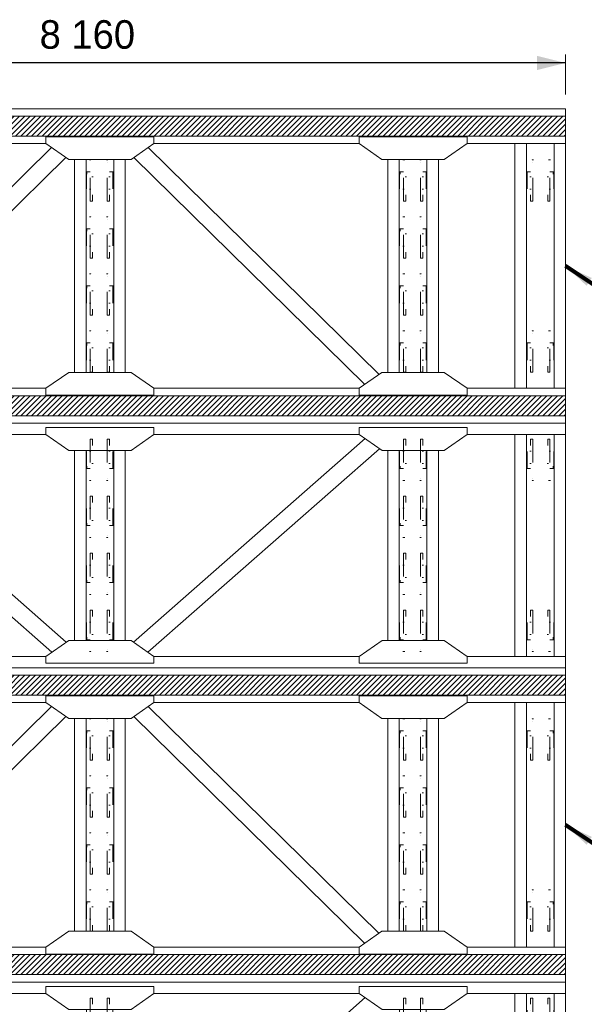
# Model space of a CAD drawing. Header units: millimetres. Extents: x -91343 to -63338, y -767328 to -747548.
# Tile 40 of 42: x -66956 to -65308, y -751967 to -749093. Entities that reach past the tile are written whole.
import ezdxf
from ezdxf.enums import TextEntityAlignment as Align

# ---------------------------------------------------------------- set-up
doc = ezdxf.new("R2010")
doc.units = ezdxf.units.MM
doc.header["$MEASUREMENT"] = 0
doc.linetypes.add('DGN Style 6', pattern=[753.433768, 0.396127, -158.450845, 277.288979, -158.450845, 0.396127, -158.450845])
doc.styles.add('Style-ENGINEERING', font='ENGINEERING.shx')
doc.styles.add('Style-ENGINEERING_0', font='ENGINEERING.shx')
doc.dimstyles.new('MetricMM', dxfattribs={"dimtxt": 3, "dimasz": 3, "dimexe": 1.5, "dimexo": 1.5, "dimgap": 1.5, "dimtad": 1, "dimdec": 0, "dimzin": 7, "dimtxsty": 'Style-ENGINEERING_0', "dimcen": 0.09, "dimclrd": 1, "dimclre": 1, "dimclrt": 7, "dimadec": 0, "dimazin": 3, "dimtfac": 1, "dimtdec": 0, "dimtofl": 0, "dimtmove": 0, "dimatfit": 3, "dimfxl": 1, "dimtzin": 7, "dimlwd": -1, "dimlwe": 0, "dimarcsym": 0})
pattern_1 = [(45, (-3888.397, 1457.552), (23.33452, -23.33452), [])]
pattern_2 = [(45, (-3888.397, -992.448), (23.33452, -23.33452), [])]

# ---------------------------------------------------------------- blocks, each defined once
blk = doc.blocks.new('*U809')
at = {"color": 7, "linetype": 'DGN Style 6', "lineweight": 0, "flags": 128}
for points in [[(-76.2, 118.5), (76.2, 118.5), (76.2, 113.5), (-76.2, 113.5), (-76.2, 118.5)], [(-181.2, 65), (181.2, 65), (181.2, 85), (-181.2, 85), (-181.2, 65)], [(-181.2, -85), (181.2, -85), (181.2, -65), (-181.2, -65), (-181.2, -85)], [(-76.2, -113.5), (76.2, -113.5), (76.2, -118.5), (-76.2, -118.5), (-76.2, -113.5)]]:
    blk.add_lwpolyline(points, close=True, dxfattribs=at)
for points in [[(76.2, 85), (76.2, 113.5), (-76.2, 113.5), (-76.2, 85)], [(-159, 65), (-159, -65)], [(159, -65), (159, 65)], [(76.2, -85), (76.2, -113.5), (-76.2, -113.5), (-76.2, -85)]]:
    blk.add_lwpolyline(points, dxfattribs=at)
blk = doc.blocks.new('*U810')
at = {"color": 7, "linetype": 'DGN Style 6', "lineweight": 0, "flags": 128}
for points in [[(-76.2, 118.5), (76.2, 118.5), (76.2, 113.5), (-76.2, 113.5), (-76.2, 118.5)], [(-181.2, 65), (181.2, 65), (181.2, 85), (-181.2, 85), (-181.2, 65)], [(-181.2, -85), (181.2, -85), (181.2, -65), (-181.2, -65), (-181.2, -85)], [(-76.2, -113.5), (76.2, -113.5), (76.2, -118.5), (-76.2, -118.5), (-76.2, -113.5)]]:
    blk.add_lwpolyline(points, close=True, dxfattribs=at)
for points in [[(76.2, 85), (76.2, 113.5), (-76.2, 113.5), (-76.2, 85)], [(-159, 65), (-159, -65)], [(159, -65), (159, 65)], [(76.2, -85), (76.2, -113.5), (-76.2, -113.5), (-76.2, -85)]]:
    blk.add_lwpolyline(points, dxfattribs=at)
blk = doc.blocks.new('*U811')
at = {"color": 7, "linetype": 'DGN Style 6', "lineweight": 0, "extrusion": (0, 0, -1), "flags": 128}
for points in [[(76.2, 118.5), (-76.2, 118.5), (-76.2, 113.5), (76.2, 113.5), (76.2, 118.5)], [(181.2, 65), (-181.2, 65), (-181.2, 85), (181.2, 85), (181.2, 65)], [(181.2, -85), (-181.2, -85), (-181.2, -65), (181.2, -65), (181.2, -85)], [(76.2, -113.5), (-76.2, -113.5), (-76.2, -118.5), (76.2, -118.5), (76.2, -113.5)]]:
    blk.add_lwpolyline(points, close=True, dxfattribs=at)
for points in [[(-76.2, 85), (-76.2, 113.5), (76.2, 113.5), (76.2, 85)], [(159, 65), (159, -65)], [(-159, -65), (-159, 65)], [(-76.2, -85), (-76.2, -113.5), (76.2, -113.5), (76.2, -85)]]:
    blk.add_lwpolyline(points, dxfattribs=at)
blk = doc.blocks.new('*U812')
at = {"color": 7, "linetype": 'DGN Style 6', "lineweight": 0, "extrusion": (0, 0, -1), "flags": 128}
for points in [[(76.2, 118.5), (-76.2, 118.5), (-76.2, 113.5), (76.2, 113.5), (76.2, 118.5)], [(181.2, 65), (-181.2, 65), (-181.2, 85), (181.2, 85), (181.2, 65)], [(181.2, -85), (-181.2, -85), (-181.2, -65), (181.2, -65), (181.2, -85)], [(76.2, -113.5), (-76.2, -113.5), (-76.2, -118.5), (76.2, -118.5), (76.2, -113.5)]]:
    blk.add_lwpolyline(points, close=True, dxfattribs=at)
for points in [[(-76.2, 85), (-76.2, 113.5), (76.2, 113.5), (76.2, 85)], [(159, 65), (159, -65)], [(-159, -65), (-159, 65)], [(-76.2, -85), (-76.2, -113.5), (76.2, -113.5), (76.2, -85)]]:
    blk.add_lwpolyline(points, dxfattribs=at)
blk = doc.blocks.new('*U813')
at = {"color": 7, "linetype": 'DGN Style 6', "lineweight": 0, "extrusion": (0, 0, -1), "flags": 128}
for points in [[(76.2, 118.5), (-76.2, 118.5), (-76.2, 113.5), (76.2, 113.5), (76.2, 118.5)], [(181.2, 65), (-181.2, 65), (-181.2, 85), (181.2, 85), (181.2, 65)], [(181.2, -85), (-181.2, -85), (-181.2, -65), (181.2, -65), (181.2, -85)], [(76.2, -113.5), (-76.2, -113.5), (-76.2, -118.5), (76.2, -118.5), (76.2, -113.5)]]:
    blk.add_lwpolyline(points, close=True, dxfattribs=at)
for points in [[(-76.2, 85), (-76.2, 113.5), (76.2, 113.5), (76.2, 85)], [(159, 65), (159, -65)], [(-159, -65), (-159, 65)], [(-76.2, -85), (-76.2, -113.5), (76.2, -113.5), (76.2, -85)]]:
    blk.add_lwpolyline(points, dxfattribs=at)
blk = doc.blocks.new('*U814')
at = {"color": 7, "linetype": 'DGN Style 6', "lineweight": 0, "extrusion": (0, 0, -1), "flags": 128}
for points in [[(76.2, 118.5), (-76.2, 118.5), (-76.2, 113.5), (76.2, 113.5), (76.2, 118.5)], [(181.2, 65), (-181.2, 65), (-181.2, 85), (181.2, 85), (181.2, 65)], [(181.2, -85), (-181.2, -85), (-181.2, -65), (181.2, -65), (181.2, -85)], [(76.2, -113.5), (-76.2, -113.5), (-76.2, -118.5), (76.2, -118.5), (76.2, -113.5)]]:
    blk.add_lwpolyline(points, close=True, dxfattribs=at)
for points in [[(-76.2, 85), (-76.2, 113.5), (76.2, 113.5), (76.2, 85)], [(159, 65), (159, -65)], [(-159, -65), (-159, 65)], [(-76.2, -85), (-76.2, -113.5), (76.2, -113.5), (76.2, -85)]]:
    blk.add_lwpolyline(points, dxfattribs=at)
blk = doc.blocks.new('*U815')
at = {"color": 7, "linetype": 'DGN Style 6', "lineweight": 0, "extrusion": (0, 0, -1), "flags": 128}
for points in [[(76.2, 118.5), (-76.2, 118.5), (-76.2, 113.5), (76.2, 113.5), (76.2, 118.5)], [(181.2, 65), (-181.2, 65), (-181.2, 85), (181.2, 85), (181.2, 65)], [(181.2, -85), (-181.2, -85), (-181.2, -65), (181.2, -65), (181.2, -85)], [(76.2, -113.5), (-76.2, -113.5), (-76.2, -118.5), (76.2, -118.5), (76.2, -113.5)]]:
    blk.add_lwpolyline(points, close=True, dxfattribs=at)
for points in [[(-76.2, 85), (-76.2, 113.5), (76.2, 113.5), (76.2, 85)], [(159, 65), (159, -65)], [(-159, -65), (-159, 65)], [(-76.2, -85), (-76.2, -113.5), (76.2, -113.5), (76.2, -85)]]:
    blk.add_lwpolyline(points, dxfattribs=at)
blk = doc.blocks.new('*U816')
at = {"color": 7, "linetype": 'DGN Style 6', "lineweight": 0, "extrusion": (0, 0, -1), "flags": 128}
for points in [[(76.2, 118.5), (-76.2, 118.5), (-76.2, 113.5), (76.2, 113.5), (76.2, 118.5)], [(181.2, 65), (-181.2, 65), (-181.2, 85), (181.2, 85), (181.2, 65)], [(181.2, -85), (-181.2, -85), (-181.2, -65), (181.2, -65), (181.2, -85)], [(76.2, -113.5), (-76.2, -113.5), (-76.2, -118.5), (76.2, -118.5), (76.2, -113.5)]]:
    blk.add_lwpolyline(points, close=True, dxfattribs=at)
for points in [[(-76.2, 85), (-76.2, 113.5), (76.2, 113.5), (76.2, 85)], [(159, 65), (159, -65)], [(-159, -65), (-159, 65)], [(-76.2, -85), (-76.2, -113.5), (76.2, -113.5), (76.2, -85)]]:
    blk.add_lwpolyline(points, dxfattribs=at)
blk = doc.blocks.new('*U817')
at = {"color": 7, "linetype": 'DGN Style 6', "lineweight": 0, "extrusion": (0, 0, -1), "flags": 128}
for points in [[(76.2, 118.5), (-76.2, 118.5), (-76.2, 113.5), (76.2, 113.5), (76.2, 118.5)], [(181.2, 65), (-181.2, 65), (-181.2, 85), (181.2, 85), (181.2, 65)], [(181.2, -85), (-181.2, -85), (-181.2, -65), (181.2, -65), (181.2, -85)], [(76.2, -113.5), (-76.2, -113.5), (-76.2, -118.5), (76.2, -118.5), (76.2, -113.5)]]:
    blk.add_lwpolyline(points, close=True, dxfattribs=at)
for points in [[(-76.2, 85), (-76.2, 113.5), (76.2, 113.5), (76.2, 85)], [(159, 65), (159, -65)], [(-159, -65), (-159, 65)], [(-76.2, -85), (-76.2, -113.5), (76.2, -113.5), (76.2, -85)]]:
    blk.add_lwpolyline(points, dxfattribs=at)
blk = doc.blocks.new('*U818')
at = {"color": 7, "linetype": 'DGN Style 6', "lineweight": 0, "extrusion": (0, 0, -1), "flags": 128}
for points in [[(76.2, 118.5), (-76.2, 118.5), (-76.2, 113.5), (76.2, 113.5), (76.2, 118.5)], [(181.2, 65), (-181.2, 65), (-181.2, 85), (181.2, 85), (181.2, 65)], [(181.2, -85), (-181.2, -85), (-181.2, -65), (181.2, -65), (181.2, -85)], [(76.2, -113.5), (-76.2, -113.5), (-76.2, -118.5), (76.2, -118.5), (76.2, -113.5)]]:
    blk.add_lwpolyline(points, close=True, dxfattribs=at)
for points in [[(-76.2, 85), (-76.2, 113.5), (76.2, 113.5), (76.2, 85)], [(159, 65), (159, -65)], [(-159, -65), (-159, 65)], [(-76.2, -85), (-76.2, -113.5), (76.2, -113.5), (76.2, -85)]]:
    blk.add_lwpolyline(points, dxfattribs=at)
blk = doc.blocks.new('*U808')
at = {"color": 7, "linetype": 'Continuous', "lineweight": 0}
for p, q in [((-4080, 1072.6), (4080, 1072.6)), ((4080, -1072.6), (4080, 1072.6)), ((-472.5, 972.6), (-2271.8, 972.6)), ((472.5, 972.6), (2271.8, 972.6)), ((3216.8, 972.6), (4080, 972.6)), ((3637, -972.6), (3637, 972.6)), ((3737, -972.6), (3737, 972.6)), ((3980, -972.6), (3980, 972.6)), ((-294.3, -847.9), (-2323.4, 936.4)), ((294.3, -847.9), (2323.4, 936.4)), ((-420.8, -936.5), (-2449.9, 847.8)), ((-221.5, -832.6), (-221.5, 832.6)), ((-121.5, -832.6), (-121.5, 832.6)), ((121.5, -832.6), (121.5, 832.6)), ((221.5, -832.6), (221.5, 832.6)), ((420.8, -936.5), (2449.9, 847.8)), ((2522.8, -832.6), (2522.8, 832.6)), ((2622.8, -832.6), (2622.8, 832.6)), ((2865.8, -832.6), (2865.8, 832.6)), ((2965.8, -832.6), (2965.8, 832.6)), ((-472.5, -972.6), (-2271.8, -972.6)), ((472.5, -972.6), (2271.8, -972.6)), ((4080, -972.6), (3216.8, -972.6)), ((4080, -1072.6), (-4080, -1072.6))]:
    blk.add_line(p, q, dxfattribs=at)
at = {"color": 7, "linetype": 'Continuous', "lineweight": 0, "flags": 128}
for points in [[(472.5, 1032.6), (-472.5, 1032.6), (-472.5, 972.6), (-272.5, 832.6), (272.5, 832.6), (472.5, 972.6), (472.5, 1032.6)], [(3216.8, 1032.6), (2271.8, 1032.6), (2271.8, 972.6), (2471.8, 832.6), (3016.8, 832.6), (3216.8, 972.6), (3216.8, 1032.6)], [(472.5, -1032.6), (-472.5, -1032.6), (-472.5, -972.6), (-272.5, -832.6), (272.5, -832.6), (472.5, -972.6), (472.5, -1032.6)], [(3216.8, -1032.6), (2271.8, -1032.6), (2271.8, -972.6), (2471.8, -832.6), (3016.8, -832.6), (3216.8, -972.6), (3216.8, -1032.6)]]:
    blk.add_lwpolyline(points, close=True, dxfattribs=at)
at = {"color": 7, "linetype": 'DGN Style 6', "lineweight": 0, "extrusion": (0, 0, -1), "rotation": 89.99999999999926}
for name, p in [('*U818', (0, 750)), ('*U814', (-2744.2, 750)), ('*U817', (0, 250)), ('*U813', (-2744.2, 250)), ('*U816', (0, -250)), ('*U812', (-2744.2, -250)), ('*U815', (0, -750)), ('*U811', (-2744.2, -750))]:
    blk.add_blockref(name, p, dxfattribs=at)
at = {"color": 7, "linetype": 'DGN Style 6', "lineweight": 0, "rotation": 89.99999999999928}
for name, p in [('*U810', (3858.5, 750)), ('*U809', (3858.5, -750))]:
    blk.add_blockref(name, p, dxfattribs=at)
blk = doc.blocks.new('*U832')
at = {"color": 7, "linetype": 'DGN Style 6', "lineweight": 0, "extrusion": (0, 0, -1), "flags": 128}
for points in [[(76.2, 118.5), (-76.2, 118.5), (-76.2, 113.5), (76.2, 113.5), (76.2, 118.5)], [(181.2, 65), (-181.2, 65), (-181.2, 85), (181.2, 85), (181.2, 65)], [(181.2, -85), (-181.2, -85), (-181.2, -65), (181.2, -65), (181.2, -85)], [(76.2, -113.5), (-76.2, -113.5), (-76.2, -118.5), (76.2, -118.5), (76.2, -113.5)]]:
    blk.add_lwpolyline(points, close=True, dxfattribs=at)
for points in [[(-76.2, 85), (-76.2, 113.5), (76.2, 113.5), (76.2, 85)], [(159, 65), (159, -65)], [(-159, -65), (-159, 65)], [(-76.2, -85), (-76.2, -113.5), (76.2, -113.5), (76.2, -85)]]:
    blk.add_lwpolyline(points, dxfattribs=at)
blk = doc.blocks.new('*U833')
at = {"color": 7, "linetype": 'DGN Style 6', "lineweight": 0, "extrusion": (0, 0, -1), "flags": 128}
for points in [[(76.2, 118.5), (-76.2, 118.5), (-76.2, 113.5), (76.2, 113.5), (76.2, 118.5)], [(181.2, 65), (-181.2, 65), (-181.2, 85), (181.2, 85), (181.2, 65)], [(181.2, -85), (-181.2, -85), (-181.2, -65), (181.2, -65), (181.2, -85)], [(76.2, -113.5), (-76.2, -113.5), (-76.2, -118.5), (76.2, -118.5), (76.2, -113.5)]]:
    blk.add_lwpolyline(points, close=True, dxfattribs=at)
for points in [[(-76.2, 85), (-76.2, 113.5), (76.2, 113.5), (76.2, 85)], [(159, 65), (159, -65)], [(-159, -65), (-159, 65)], [(-76.2, -85), (-76.2, -113.5), (76.2, -113.5), (76.2, -85)]]:
    blk.add_lwpolyline(points, dxfattribs=at)
blk = doc.blocks.new('*U834')
at = {"color": 7, "linetype": 'DGN Style 6', "lineweight": 0, "flags": 128}
for points in [[(-76.2, 118.5), (76.2, 118.5), (76.2, 113.5), (-76.2, 113.5), (-76.2, 118.5)], [(-181.2, 65), (181.2, 65), (181.2, 85), (-181.2, 85), (-181.2, 65)], [(-181.2, -85), (181.2, -85), (181.2, -65), (-181.2, -65), (-181.2, -85)], [(-76.2, -113.5), (76.2, -113.5), (76.2, -118.5), (-76.2, -118.5), (-76.2, -113.5)]]:
    blk.add_lwpolyline(points, close=True, dxfattribs=at)
for points in [[(76.2, 85), (76.2, 113.5), (-76.2, 113.5), (-76.2, 85)], [(-159, 65), (-159, -65)], [(159, -65), (159, 65)], [(76.2, -85), (76.2, -113.5), (-76.2, -113.5), (-76.2, -85)]]:
    blk.add_lwpolyline(points, dxfattribs=at)
blk = doc.blocks.new('*U835')
at = {"color": 7, "linetype": 'DGN Style 6', "lineweight": 0, "flags": 128}
for points in [[(-76.2, 118.5), (76.2, 118.5), (76.2, 113.5), (-76.2, 113.5), (-76.2, 118.5)], [(-181.2, 65), (181.2, 65), (181.2, 85), (-181.2, 85), (-181.2, 65)], [(-181.2, -85), (181.2, -85), (181.2, -65), (-181.2, -65), (-181.2, -85)], [(-76.2, -113.5), (76.2, -113.5), (76.2, -118.5), (-76.2, -118.5), (-76.2, -113.5)]]:
    blk.add_lwpolyline(points, close=True, dxfattribs=at)
for points in [[(76.2, 85), (76.2, 113.5), (-76.2, 113.5), (-76.2, 85)], [(-159, 65), (-159, -65)], [(159, -65), (159, 65)], [(76.2, -85), (76.2, -113.5), (-76.2, -113.5), (-76.2, -85)]]:
    blk.add_lwpolyline(points, dxfattribs=at)
blk = doc.blocks.new('*U836')
at = {"color": 7, "linetype": 'DGN Style 6', "lineweight": 0, "flags": 128}
for points in [[(-76.2, 118.5), (76.2, 118.5), (76.2, 113.5), (-76.2, 113.5), (-76.2, 118.5)], [(-181.2, 65), (181.2, 65), (181.2, 85), (-181.2, 85), (-181.2, 65)], [(-181.2, -85), (181.2, -85), (181.2, -65), (-181.2, -65), (-181.2, -85)], [(-76.2, -113.5), (76.2, -113.5), (76.2, -118.5), (-76.2, -118.5), (-76.2, -113.5)]]:
    blk.add_lwpolyline(points, close=True, dxfattribs=at)
for points in [[(76.2, 85), (76.2, 113.5), (-76.2, 113.5), (-76.2, 85)], [(-159, 65), (-159, -65)], [(159, -65), (159, 65)], [(76.2, -85), (76.2, -113.5), (-76.2, -113.5), (-76.2, -85)]]:
    blk.add_lwpolyline(points, dxfattribs=at)
blk = doc.blocks.new('*U837')
at = {"color": 7, "linetype": 'DGN Style 6', "lineweight": 0, "flags": 128}
for points in [[(-76.2, 118.5), (76.2, 118.5), (76.2, 113.5), (-76.2, 113.5), (-76.2, 118.5)], [(-181.2, 65), (181.2, 65), (181.2, 85), (-181.2, 85), (-181.2, 65)], [(-181.2, -85), (181.2, -85), (181.2, -65), (-181.2, -65), (-181.2, -85)], [(-76.2, -113.5), (76.2, -113.5), (76.2, -118.5), (-76.2, -118.5), (-76.2, -113.5)]]:
    blk.add_lwpolyline(points, close=True, dxfattribs=at)
for points in [[(76.2, 85), (76.2, 113.5), (-76.2, 113.5), (-76.2, 85)], [(-159, 65), (-159, -65)], [(159, -65), (159, 65)], [(76.2, -85), (76.2, -113.5), (-76.2, -113.5), (-76.2, -85)]]:
    blk.add_lwpolyline(points, dxfattribs=at)
blk = doc.blocks.new('*U838')
at = {"color": 7, "linetype": 'DGN Style 6', "lineweight": 0, "flags": 128}
for points in [[(-76.2, 118.5), (76.2, 118.5), (76.2, 113.5), (-76.2, 113.5), (-76.2, 118.5)], [(-181.2, 65), (181.2, 65), (181.2, 85), (-181.2, 85), (-181.2, 65)], [(-181.2, -85), (181.2, -85), (181.2, -65), (-181.2, -65), (-181.2, -85)], [(-76.2, -113.5), (76.2, -113.5), (76.2, -118.5), (-76.2, -118.5), (-76.2, -113.5)]]:
    blk.add_lwpolyline(points, close=True, dxfattribs=at)
for points in [[(76.2, 85), (76.2, 113.5), (-76.2, 113.5), (-76.2, 85)], [(-159, 65), (-159, -65)], [(159, -65), (159, 65)], [(76.2, -85), (76.2, -113.5), (-76.2, -113.5), (-76.2, -85)]]:
    blk.add_lwpolyline(points, dxfattribs=at)
blk = doc.blocks.new('*U839')
at = {"color": 7, "linetype": 'DGN Style 6', "lineweight": 0, "flags": 128}
for points in [[(-76.2, 118.5), (76.2, 118.5), (76.2, 113.5), (-76.2, 113.5), (-76.2, 118.5)], [(-181.2, 65), (181.2, 65), (181.2, 85), (-181.2, 85), (-181.2, 65)], [(-181.2, -85), (181.2, -85), (181.2, -65), (-181.2, -65), (-181.2, -85)], [(-76.2, -113.5), (76.2, -113.5), (76.2, -118.5), (-76.2, -118.5), (-76.2, -113.5)]]:
    blk.add_lwpolyline(points, close=True, dxfattribs=at)
for points in [[(76.2, 85), (76.2, 113.5), (-76.2, 113.5), (-76.2, 85)], [(-159, 65), (-159, -65)], [(159, -65), (159, 65)], [(76.2, -85), (76.2, -113.5), (-76.2, -113.5), (-76.2, -85)]]:
    blk.add_lwpolyline(points, dxfattribs=at)
blk = doc.blocks.new('*U840')
at = {"color": 7, "linetype": 'DGN Style 6', "lineweight": 0, "flags": 128}
for points in [[(-76.2, 118.5), (76.2, 118.5), (76.2, 113.5), (-76.2, 113.5), (-76.2, 118.5)], [(-181.2, 65), (181.2, 65), (181.2, 85), (-181.2, 85), (-181.2, 65)], [(-181.2, -85), (181.2, -85), (181.2, -65), (-181.2, -65), (-181.2, -85)], [(-76.2, -113.5), (76.2, -113.5), (76.2, -118.5), (-76.2, -118.5), (-76.2, -113.5)]]:
    blk.add_lwpolyline(points, close=True, dxfattribs=at)
for points in [[(76.2, 85), (76.2, 113.5), (-76.2, 113.5), (-76.2, 85)], [(-159, 65), (-159, -65)], [(159, -65), (159, 65)], [(76.2, -85), (76.2, -113.5), (-76.2, -113.5), (-76.2, -85)]]:
    blk.add_lwpolyline(points, dxfattribs=at)
blk = doc.blocks.new('*U841')
at = {"color": 7, "linetype": 'DGN Style 6', "lineweight": 0, "flags": 128}
for points in [[(-76.2, 118.5), (76.2, 118.5), (76.2, 113.5), (-76.2, 113.5), (-76.2, 118.5)], [(-181.2, 65), (181.2, 65), (181.2, 85), (-181.2, 85), (-181.2, 65)], [(-181.2, -85), (181.2, -85), (181.2, -65), (-181.2, -65), (-181.2, -85)], [(-76.2, -113.5), (76.2, -113.5), (76.2, -118.5), (-76.2, -118.5), (-76.2, -113.5)]]:
    blk.add_lwpolyline(points, close=True, dxfattribs=at)
for points in [[(76.2, 85), (76.2, 113.5), (-76.2, 113.5), (-76.2, 85)], [(-159, 65), (-159, -65)], [(159, -65), (159, 65)], [(76.2, -85), (76.2, -113.5), (-76.2, -113.5), (-76.2, -85)]]:
    blk.add_lwpolyline(points, dxfattribs=at)
blk = doc.blocks.new('*U825')
at = {"linetype": 'DGN Style 6', "lineweight": 0}
h = blk.add_hatch(dxfattribs=at)
h.set_pattern_fill('HATCH', color=5, style=0, pattern_type=2)
h.set_pattern_definition(pattern_1)
h.paths.add_polyline_path([(-4080, 1312.5), (4080, 1312.5), (4080, 1137.5), (-4080, 1137.5)])
h = blk.add_hatch(dxfattribs=at)
h.set_pattern_fill('HATCH', color=5, style=0, pattern_type=2)
h.set_pattern_definition(pattern_2)
h.paths.add_polyline_path([(-4080, -1137.5), (4080, -1137.5), (4080, -1312.5), (-4080, -1312.5)])
at = {"color": 7, "linetype": 'Continuous', "lineweight": 0}
for p, q in [((4080, 1377.4), (-4080, 1377.4)), ((4080, 1377.4), (4080, -1377.4)), ((-423.4, 1038.2), (-2445.9, -950.7)), ((-472.5, 1072.6), (-2271.8, 1072.6)), ((423.3, 1038.2), (2445.8, -950.7)), ((2271.7, 1072.6), (472.5, 1072.6)), ((4080, 1072.6), (3216.7, 1072.6)), ((3637, 1072.6), (3637, -1072.6)), ((3737, 1072.6), (3737, -1072.6)), ((3980, 1072.6), (3980, -1072.6)), ((-298.4, 950.7), (-2320.9, -1038.2)), ((298.4, 950.7), (2320.8, -1038.2)), ((-221.5, 932.6), (-221.5, -932.6)), ((-121.5, 932.6), (-121.5, -932.6)), ((121.5, 932.6), (121.5, -932.6)), ((221.5, 932.6), (221.5, -932.6)), ((2522.7, 932.6), (2522.7, -932.6)), ((2622.7, 932.6), (2622.7, -932.6)), ((2865.7, 932.6), (2865.7, -932.6)), ((2965.7, 932.6), (2965.7, -932.6)), ((-472.5, -1072.6), (-2271.8, -1072.6)), ((2271.7, -1072.6), (472.5, -1072.6)), ((3216.7, -1072.6), (4080, -1072.6)), ((4080, -1377.4), (-4080, -1377.4))]:
    blk.add_line(p, q, dxfattribs=at)
at = {"color": 5, "linetype": 'Continuous', "lineweight": 0, "flags": 128}
for points in [[(-4080, 1312.5), (4080, 1312.5), (4080, 1137.5), (-4080, 1137.5), (-4080, 1312.5)], [(-4080, -1137.5), (4080, -1137.5), (4080, -1312.5), (-4080, -1312.5), (-4080, -1137.5)]]:
    blk.add_lwpolyline(points, close=True, dxfattribs=at)
at = {"color": 7, "linetype": 'Continuous', "lineweight": 0, "flags": 128}
for points in [[(-472.5, 1132.6), (472.5, 1132.6), (472.5, 1072.6), (272.5, 932.6), (-272.5, 932.6), (-472.5, 1072.6), (-472.5, 1132.6)], [(3216.7, 1132.6), (2271.7, 1132.6), (2271.7, 1072.6), (2471.7, 932.6), (3016.7, 932.6), (3216.7, 1072.6), (3216.7, 1132.6)], [(-472.5, -1132.6), (472.5, -1132.6), (472.5, -1072.6), (272.5, -932.6), (-272.5, -932.6), (-472.5, -1072.6), (-472.5, -1132.6)], [(3216.7, -1132.6), (2271.7, -1132.6), (2271.7, -1072.6), (2471.7, -932.6), (3016.7, -932.6), (3216.7, -1072.6), (3216.7, -1132.6)]]:
    blk.add_lwpolyline(points, close=True, dxfattribs=at)
at = {"color": 7, "linetype": 'DGN Style 6', "lineweight": 0, "rotation": 269.9999999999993}
for name, p in [('*U834', (-0.1, 750)), ('*U838', (2744.2, 750)), ('*U835', (-0.1, 250)), ('*U839', (2744.2, 250)), ('*U836', (-0.1, -250)), ('*U840', (2744.2, -250)), ('*U837', (-0.1, -750)), ('*U841', (2744.2, -750))]:
    blk.add_blockref(name, p, dxfattribs=at)
at = {"color": 7, "linetype": 'DGN Style 6', "lineweight": 0, "extrusion": (0, 0, -1), "rotation": 269.9999999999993}
for name, p in [('*U832', (-3858.5, 750)), ('*U833', (-3858.5, -750))]:
    blk.add_blockref(name, p, dxfattribs=at)
blk = doc.blocks.new('*U844')
at = {"color": 7, "linetype": 'DGN Style 6', "lineweight": 0, "flags": 128}
for points in [[(-76.2, 118.5), (76.2, 118.5), (76.2, 113.5), (-76.2, 113.5), (-76.2, 118.5)], [(-181.2, 65), (181.2, 65), (181.2, 85), (-181.2, 85), (-181.2, 65)], [(-181.2, -85), (181.2, -85), (181.2, -65), (-181.2, -65), (-181.2, -85)], [(-76.2, -113.5), (76.2, -113.5), (76.2, -118.5), (-76.2, -118.5), (-76.2, -113.5)]]:
    blk.add_lwpolyline(points, close=True, dxfattribs=at)
for points in [[(76.2, 85), (76.2, 113.5), (-76.2, 113.5), (-76.2, 85)], [(-159, 65), (-159, -65)], [(159, -65), (159, 65)], [(76.2, -85), (76.2, -113.5), (-76.2, -113.5), (-76.2, -85)]]:
    blk.add_lwpolyline(points, dxfattribs=at)
blk = doc.blocks.new('*U848')
at = {"color": 7, "linetype": 'DGN Style 6', "lineweight": 0, "extrusion": (0, 0, -1), "flags": 128}
for points in [[(76.2, 118.5), (-76.2, 118.5), (-76.2, 113.5), (76.2, 113.5), (76.2, 118.5)], [(181.2, 65), (-181.2, 65), (-181.2, 85), (181.2, 85), (181.2, 65)], [(181.2, -85), (-181.2, -85), (-181.2, -65), (181.2, -65), (181.2, -85)], [(76.2, -113.5), (-76.2, -113.5), (-76.2, -118.5), (76.2, -118.5), (76.2, -113.5)]]:
    blk.add_lwpolyline(points, close=True, dxfattribs=at)
for points in [[(-76.2, 85), (-76.2, 113.5), (76.2, 113.5), (76.2, 85)], [(159, 65), (159, -65)], [(-159, -65), (-159, 65)], [(-76.2, -85), (-76.2, -113.5), (76.2, -113.5), (76.2, -85)]]:
    blk.add_lwpolyline(points, dxfattribs=at)
blk = doc.blocks.new('*U852')
at = {"color": 7, "linetype": 'DGN Style 6', "lineweight": 0, "extrusion": (0, 0, -1), "flags": 128}
for points in [[(76.2, 118.5), (-76.2, 118.5), (-76.2, 113.5), (76.2, 113.5), (76.2, 118.5)], [(181.2, 65), (-181.2, 65), (-181.2, 85), (181.2, 85), (181.2, 65)], [(181.2, -85), (-181.2, -85), (-181.2, -65), (181.2, -65), (181.2, -85)], [(76.2, -113.5), (-76.2, -113.5), (-76.2, -118.5), (76.2, -118.5), (76.2, -113.5)]]:
    blk.add_lwpolyline(points, close=True, dxfattribs=at)
for points in [[(-76.2, 85), (-76.2, 113.5), (76.2, 113.5), (76.2, 85)], [(159, 65), (159, -65)], [(-159, -65), (-159, 65)], [(-76.2, -85), (-76.2, -113.5), (76.2, -113.5), (76.2, -85)]]:
    blk.add_lwpolyline(points, dxfattribs=at)
blk = doc.blocks.new('*U842')
at = {"color": 7, "linetype": 'Continuous', "lineweight": 0}
for p, q in [((-4080, 1072.6), (4080, 1072.6)), ((4080, -1072.6), (4080, 1072.6)), ((-472.5, 972.6), (-2271.8, 972.6)), ((472.5, 972.6), (2271.8, 972.6)), ((3216.8, 972.6), (4080, 972.6)), ((3637, -972.6), (3637, 972.6)), ((3737, -972.6), (3737, 972.6)), ((3980, -972.6), (3980, 972.6)), ((294.3, -847.9), (2323.4, 936.4))]:
    blk.add_line(p, q, dxfattribs=at)
at = {"color": 7, "linetype": 'Continuous', "lineweight": 0, "flags": 128}
for points in [[(472.5, 1032.6), (-472.5, 1032.6), (-472.5, 972.6), (-272.5, 832.6), (272.5, 832.6), (472.5, 972.6), (472.5, 1032.6)], [(3216.8, 1032.6), (2271.8, 1032.6), (2271.8, 972.6), (2471.8, 832.6), (3016.8, 832.6), (3216.8, 972.6), (3216.8, 1032.6)]]:
    blk.add_lwpolyline(points, close=True, dxfattribs=at)
at = {"color": 7, "linetype": 'DGN Style 6', "lineweight": 0, "extrusion": (0, 0, -1), "rotation": 89.99999999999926}
for name, p in [('*U852', (0, 750)), ('*U848', (-2744.2, 750))]:
    blk.add_blockref(name, p, dxfattribs=at)
at = {"color": 7, "linetype": 'DGN Style 6', "lineweight": 0, "rotation": 89.99999999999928}
blk.add_blockref('*U844', (3858.5, 750), dxfattribs=at)
blk = doc.blocks.new('*U866')
at = {"color": 7, "linetype": 'DGN Style 6', "lineweight": 0, "extrusion": (0, 0, -1), "flags": 128}
for points in [[(76.2, 118.5), (-76.2, 118.5), (-76.2, 113.5), (76.2, 113.5), (76.2, 118.5)], [(181.2, 65), (-181.2, 65), (-181.2, 85), (181.2, 85), (181.2, 65)], [(181.2, -85), (-181.2, -85), (-181.2, -65), (181.2, -65), (181.2, -85)], [(76.2, -113.5), (-76.2, -113.5), (-76.2, -118.5), (76.2, -118.5), (76.2, -113.5)]]:
    blk.add_lwpolyline(points, close=True, dxfattribs=at)
for points in [[(-76.2, 85), (-76.2, 113.5), (76.2, 113.5), (76.2, 85)], [(159, 65), (159, -65)], [(-159, -65), (-159, 65)], [(-76.2, -85), (-76.2, -113.5), (76.2, -113.5), (76.2, -85)]]:
    blk.add_lwpolyline(points, dxfattribs=at)
blk = doc.blocks.new('*U867')
at = {"color": 7, "linetype": 'DGN Style 6', "lineweight": 0, "extrusion": (0, 0, -1), "flags": 128}
for points in [[(76.2, 118.5), (-76.2, 118.5), (-76.2, 113.5), (76.2, 113.5), (76.2, 118.5)], [(181.2, 65), (-181.2, 65), (-181.2, 85), (181.2, 85), (181.2, 65)], [(181.2, -85), (-181.2, -85), (-181.2, -65), (181.2, -65), (181.2, -85)], [(76.2, -113.5), (-76.2, -113.5), (-76.2, -118.5), (76.2, -118.5), (76.2, -113.5)]]:
    blk.add_lwpolyline(points, close=True, dxfattribs=at)
for points in [[(-76.2, 85), (-76.2, 113.5), (76.2, 113.5), (76.2, 85)], [(159, 65), (159, -65)], [(-159, -65), (-159, 65)], [(-76.2, -85), (-76.2, -113.5), (76.2, -113.5), (76.2, -85)]]:
    blk.add_lwpolyline(points, dxfattribs=at)
blk = doc.blocks.new('*U868')
at = {"color": 7, "linetype": 'DGN Style 6', "lineweight": 0, "flags": 128}
for points in [[(-76.2, 118.5), (76.2, 118.5), (76.2, 113.5), (-76.2, 113.5), (-76.2, 118.5)], [(-181.2, 65), (181.2, 65), (181.2, 85), (-181.2, 85), (-181.2, 65)], [(-181.2, -85), (181.2, -85), (181.2, -65), (-181.2, -65), (-181.2, -85)], [(-76.2, -113.5), (76.2, -113.5), (76.2, -118.5), (-76.2, -118.5), (-76.2, -113.5)]]:
    blk.add_lwpolyline(points, close=True, dxfattribs=at)
for points in [[(76.2, 85), (76.2, 113.5), (-76.2, 113.5), (-76.2, 85)], [(-159, 65), (-159, -65)], [(159, -65), (159, 65)], [(76.2, -85), (76.2, -113.5), (-76.2, -113.5), (-76.2, -85)]]:
    blk.add_lwpolyline(points, dxfattribs=at)
blk = doc.blocks.new('*U869')
at = {"color": 7, "linetype": 'DGN Style 6', "lineweight": 0, "flags": 128}
for points in [[(-76.2, 118.5), (76.2, 118.5), (76.2, 113.5), (-76.2, 113.5), (-76.2, 118.5)], [(-181.2, 65), (181.2, 65), (181.2, 85), (-181.2, 85), (-181.2, 65)], [(-181.2, -85), (181.2, -85), (181.2, -65), (-181.2, -65), (-181.2, -85)], [(-76.2, -113.5), (76.2, -113.5), (76.2, -118.5), (-76.2, -118.5), (-76.2, -113.5)]]:
    blk.add_lwpolyline(points, close=True, dxfattribs=at)
for points in [[(76.2, 85), (76.2, 113.5), (-76.2, 113.5), (-76.2, 85)], [(-159, 65), (-159, -65)], [(159, -65), (159, 65)], [(76.2, -85), (76.2, -113.5), (-76.2, -113.5), (-76.2, -85)]]:
    blk.add_lwpolyline(points, dxfattribs=at)
blk = doc.blocks.new('*U870')
at = {"color": 7, "linetype": 'DGN Style 6', "lineweight": 0, "flags": 128}
for points in [[(-76.2, 118.5), (76.2, 118.5), (76.2, 113.5), (-76.2, 113.5), (-76.2, 118.5)], [(-181.2, 65), (181.2, 65), (181.2, 85), (-181.2, 85), (-181.2, 65)], [(-181.2, -85), (181.2, -85), (181.2, -65), (-181.2, -65), (-181.2, -85)], [(-76.2, -113.5), (76.2, -113.5), (76.2, -118.5), (-76.2, -118.5), (-76.2, -113.5)]]:
    blk.add_lwpolyline(points, close=True, dxfattribs=at)
for points in [[(76.2, 85), (76.2, 113.5), (-76.2, 113.5), (-76.2, 85)], [(-159, 65), (-159, -65)], [(159, -65), (159, 65)], [(76.2, -85), (76.2, -113.5), (-76.2, -113.5), (-76.2, -85)]]:
    blk.add_lwpolyline(points, dxfattribs=at)
blk = doc.blocks.new('*U871')
at = {"color": 7, "linetype": 'DGN Style 6', "lineweight": 0, "flags": 128}
for points in [[(-76.2, 118.5), (76.2, 118.5), (76.2, 113.5), (-76.2, 113.5), (-76.2, 118.5)], [(-181.2, 65), (181.2, 65), (181.2, 85), (-181.2, 85), (-181.2, 65)], [(-181.2, -85), (181.2, -85), (181.2, -65), (-181.2, -65), (-181.2, -85)], [(-76.2, -113.5), (76.2, -113.5), (76.2, -118.5), (-76.2, -118.5), (-76.2, -113.5)]]:
    blk.add_lwpolyline(points, close=True, dxfattribs=at)
for points in [[(76.2, 85), (76.2, 113.5), (-76.2, 113.5), (-76.2, 85)], [(-159, 65), (-159, -65)], [(159, -65), (159, 65)], [(76.2, -85), (76.2, -113.5), (-76.2, -113.5), (-76.2, -85)]]:
    blk.add_lwpolyline(points, dxfattribs=at)
blk = doc.blocks.new('*U872')
at = {"color": 7, "linetype": 'DGN Style 6', "lineweight": 0, "flags": 128}
for points in [[(-76.2, 118.5), (76.2, 118.5), (76.2, 113.5), (-76.2, 113.5), (-76.2, 118.5)], [(-181.2, 65), (181.2, 65), (181.2, 85), (-181.2, 85), (-181.2, 65)], [(-181.2, -85), (181.2, -85), (181.2, -65), (-181.2, -65), (-181.2, -85)], [(-76.2, -113.5), (76.2, -113.5), (76.2, -118.5), (-76.2, -118.5), (-76.2, -113.5)]]:
    blk.add_lwpolyline(points, close=True, dxfattribs=at)
for points in [[(76.2, 85), (76.2, 113.5), (-76.2, 113.5), (-76.2, 85)], [(-159, 65), (-159, -65)], [(159, -65), (159, 65)], [(76.2, -85), (76.2, -113.5), (-76.2, -113.5), (-76.2, -85)]]:
    blk.add_lwpolyline(points, dxfattribs=at)
blk = doc.blocks.new('*U873')
at = {"color": 7, "linetype": 'DGN Style 6', "lineweight": 0, "flags": 128}
for points in [[(-76.2, 118.5), (76.2, 118.5), (76.2, 113.5), (-76.2, 113.5), (-76.2, 118.5)], [(-181.2, 65), (181.2, 65), (181.2, 85), (-181.2, 85), (-181.2, 65)], [(-181.2, -85), (181.2, -85), (181.2, -65), (-181.2, -65), (-181.2, -85)], [(-76.2, -113.5), (76.2, -113.5), (76.2, -118.5), (-76.2, -118.5), (-76.2, -113.5)]]:
    blk.add_lwpolyline(points, close=True, dxfattribs=at)
for points in [[(76.2, 85), (76.2, 113.5), (-76.2, 113.5), (-76.2, 85)], [(-159, 65), (-159, -65)], [(159, -65), (159, 65)], [(76.2, -85), (76.2, -113.5), (-76.2, -113.5), (-76.2, -85)]]:
    blk.add_lwpolyline(points, dxfattribs=at)
blk = doc.blocks.new('*U874')
at = {"color": 7, "linetype": 'DGN Style 6', "lineweight": 0, "flags": 128}
for points in [[(-76.2, 118.5), (76.2, 118.5), (76.2, 113.5), (-76.2, 113.5), (-76.2, 118.5)], [(-181.2, 65), (181.2, 65), (181.2, 85), (-181.2, 85), (-181.2, 65)], [(-181.2, -85), (181.2, -85), (181.2, -65), (-181.2, -65), (-181.2, -85)], [(-76.2, -113.5), (76.2, -113.5), (76.2, -118.5), (-76.2, -118.5), (-76.2, -113.5)]]:
    blk.add_lwpolyline(points, close=True, dxfattribs=at)
for points in [[(76.2, 85), (76.2, 113.5), (-76.2, 113.5), (-76.2, 85)], [(-159, 65), (-159, -65)], [(159, -65), (159, 65)], [(76.2, -85), (76.2, -113.5), (-76.2, -113.5), (-76.2, -85)]]:
    blk.add_lwpolyline(points, dxfattribs=at)
blk = doc.blocks.new('*U875')
at = {"color": 7, "linetype": 'DGN Style 6', "lineweight": 0, "flags": 128}
for points in [[(-76.2, 118.5), (76.2, 118.5), (76.2, 113.5), (-76.2, 113.5), (-76.2, 118.5)], [(-181.2, 65), (181.2, 65), (181.2, 85), (-181.2, 85), (-181.2, 65)], [(-181.2, -85), (181.2, -85), (181.2, -65), (-181.2, -65), (-181.2, -85)], [(-76.2, -113.5), (76.2, -113.5), (76.2, -118.5), (-76.2, -118.5), (-76.2, -113.5)]]:
    blk.add_lwpolyline(points, close=True, dxfattribs=at)
for points in [[(76.2, 85), (76.2, 113.5), (-76.2, 113.5), (-76.2, 85)], [(-159, 65), (-159, -65)], [(159, -65), (159, 65)], [(76.2, -85), (76.2, -113.5), (-76.2, -113.5), (-76.2, -85)]]:
    blk.add_lwpolyline(points, dxfattribs=at)
blk = doc.blocks.new('*U859')
at = {"linetype": 'DGN Style 6', "lineweight": 0}
h = blk.add_hatch(dxfattribs=at)
h.set_pattern_fill('HATCH', color=5, style=0, pattern_type=2)
h.set_pattern_definition(pattern_1)
h.paths.add_polyline_path([(-4080, 1312.5), (4080, 1312.5), (4080, 1137.5), (-4080, 1137.5)])
h = blk.add_hatch(dxfattribs=at)
h.set_pattern_fill('HATCH', color=5, style=0, pattern_type=2)
h.set_pattern_definition(pattern_2)
h.paths.add_polyline_path([(-4080, -1137.5), (4080, -1137.5), (4080, -1312.5), (-4080, -1312.5)])
at = {"color": 7, "linetype": 'Continuous', "lineweight": 0}
for p, q in [((4080, 1377.4), (-4080, 1377.4)), ((4080, 1377.4), (4080, -1377.4)), ((-423.4, 1038.2), (-2445.9, -950.7)), ((-472.5, 1072.6), (-2271.8, 1072.6)), ((423.3, 1038.2), (2445.8, -950.7)), ((2271.7, 1072.6), (472.5, 1072.6)), ((4080, 1072.6), (3216.7, 1072.6)), ((3637, 1072.6), (3637, -1072.6)), ((3737, 1072.6), (3737, -1072.6)), ((3980, 1072.6), (3980, -1072.6)), ((-298.4, 950.7), (-2320.9, -1038.2)), ((298.4, 950.7), (2320.8, -1038.2)), ((-221.5, 932.6), (-221.5, -932.6)), ((-121.5, 932.6), (-121.5, -932.6)), ((121.5, 932.6), (121.5, -932.6)), ((221.5, 932.6), (221.5, -932.6)), ((2522.7, 932.6), (2522.7, -932.6)), ((2622.7, 932.6), (2622.7, -932.6)), ((2865.7, 932.6), (2865.7, -932.6)), ((2965.7, 932.6), (2965.7, -932.6)), ((-472.5, -1072.6), (-2271.8, -1072.6)), ((2271.7, -1072.6), (472.5, -1072.6)), ((3216.7, -1072.6), (4080, -1072.6)), ((4080, -1377.4), (-4080, -1377.4))]:
    blk.add_line(p, q, dxfattribs=at)
at = {"color": 5, "linetype": 'Continuous', "lineweight": 0, "flags": 128}
for points in [[(-4080, 1312.5), (4080, 1312.5), (4080, 1137.5), (-4080, 1137.5), (-4080, 1312.5)], [(-4080, -1137.5), (4080, -1137.5), (4080, -1312.5), (-4080, -1312.5), (-4080, -1137.5)]]:
    blk.add_lwpolyline(points, close=True, dxfattribs=at)
at = {"color": 7, "linetype": 'Continuous', "lineweight": 0, "flags": 128}
for points in [[(-472.5, 1132.6), (472.5, 1132.6), (472.5, 1072.6), (272.5, 932.6), (-272.5, 932.6), (-472.5, 1072.6), (-472.5, 1132.6)], [(3216.7, 1132.6), (2271.7, 1132.6), (2271.7, 1072.6), (2471.7, 932.6), (3016.7, 932.6), (3216.7, 1072.6), (3216.7, 1132.6)], [(-472.5, -1132.6), (472.5, -1132.6), (472.5, -1072.6), (272.5, -932.6), (-272.5, -932.6), (-472.5, -1072.6), (-472.5, -1132.6)], [(3216.7, -1132.6), (2271.7, -1132.6), (2271.7, -1072.6), (2471.7, -932.6), (3016.7, -932.6), (3216.7, -1072.6), (3216.7, -1132.6)]]:
    blk.add_lwpolyline(points, close=True, dxfattribs=at)
at = {"color": 7, "linetype": 'DGN Style 6', "lineweight": 0, "rotation": 269.9999999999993}
for name, p in [('*U868', (-0.1, 750)), ('*U872', (2744.2, 750)), ('*U869', (-0.1, 250)), ('*U873', (2744.2, 250)), ('*U870', (-0.1, -250)), ('*U874', (2744.2, -250)), ('*U871', (-0.1, -750)), ('*U875', (2744.2, -750))]:
    blk.add_blockref(name, p, dxfattribs=at)
at = {"color": 7, "linetype": 'DGN Style 6', "lineweight": 0, "extrusion": (0, 0, -1), "rotation": 269.9999999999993}
for name, p in [('*U866', (-3858.5, 750)), ('*U867', (-3858.5, -750))]:
    blk.add_blockref(name, p, dxfattribs=at)
blk = doc.blocks.new('*D1115')
at = {"color": 1, "linetype": 'Continuous', "lineweight": 0, "transparency": 16777216}
for p, q in [((9259.9, 8126.4), (9259.9, 8243.7)), ((11977.2, 8126.4), (11977.2, 8243.7))]:
    blk.add_line(p, q, dxfattribs=at)
at = {"color": 1, "linetype": 'Continuous', "transparency": 16777216}
blk.add_line((11977.2, 8218.8), (9259.9, 8218.8), dxfattribs=at)
at = {"color": 1, "linetype": 'Continuous', "lineweight": 0, "transparency": 16777216}
blk.add_solid([(9343.2, 8197.9), (9259.9, 8218.8), (9343.2, 8239.6)], dxfattribs=at)
at = {"color": 1, "linetype": 'Continuous', "lineweight": 0, "transparency": 16777216, "extrusion": (0, 0, -1)}
blk.add_solid([(-11893.9, 8239.6), (-11977.2, 8218.8), (-11893.9, 8197.9)], dxfattribs=at)
at = {"layer": 'Defpoints', "color": 7, "linetype": 'Continuous', "lineweight": 0, "transparency": 16777216}
for p in [(9259.9, 8218.8), (10618.5, 8218.8), (9259.9, 8084.8), (11977.2, 8084.8)]:
    blk.add_point(p, dxfattribs=at)
at = {"color": 7, "linetype": 'Continuous', "lineweight": 0, "transparency": 16777216, "style": 'Style-ENGINEERING'}
blk.add_text('8 160', height=83.25, dxfattribs=at).set_placement((10442.6, 8302), align=Align.MIDDLE_LEFT)
blk = doc.blocks.new('*U569')
at = {"color": 7, "linetype": 'Continuous', "lineweight": 0, "xscale": 0.3329999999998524, "yscale": 0.3329999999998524, "zscale": 0.3329999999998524}
for name, p in [('*U825', (10618.56, 7626.11)), ('*U808', (10618.54, 6810.28)), ('*U859', (10618.56, 5994.41)), ('*U842', (10618.54, 5178.58))]:
    blk.add_blockref(name, p, dxfattribs=at)
at = {"color": 1, "linetype": 'Continuous'}
dim = blk.add_linear_dim(base=(9259.9, 8218.76), p1=(11977.18, 8084.79), p2=(9259.9, 8084.79), angle=180, text='\\FSTANDARD;<>', dimstyle='MetricMM', override={"dimtxt": 83.25, "dimasz": 83.25, "dimexe": 24.975, "dimexo": 41.625, "dimgap": 41.625, "dimlfac": 3.003003}, dxfattribs=at)
dim.commit()
dim.dimension.update_dxf_attribs({"geometry": '*D1115', "text_midpoint": (10618.54, 8218.76)})
for points in [[(11977.18, 7626.12), (12212.77, 7468.06)], [(11977.18, 5994.42), (12212.77, 5836.36)]]:
    blk.add_leader(points, dimstyle='MetricMM', override={"dimtxt": 83.25, "dimasz": 83.25, "dimgap": 41.625, "dimclrd": 0, "dimlwd": 65534}, dxfattribs=at)

msp = doc.modelspace()

# ---------------------------------------------------------------- block references
at = {"color": 7, "linetype": 'Continuous', "lineweight": 13}
msp.add_blockref('*U569', (-77340.2, -757437.75), dxfattribs=at)

doc.saveas('drawing.dxf')
